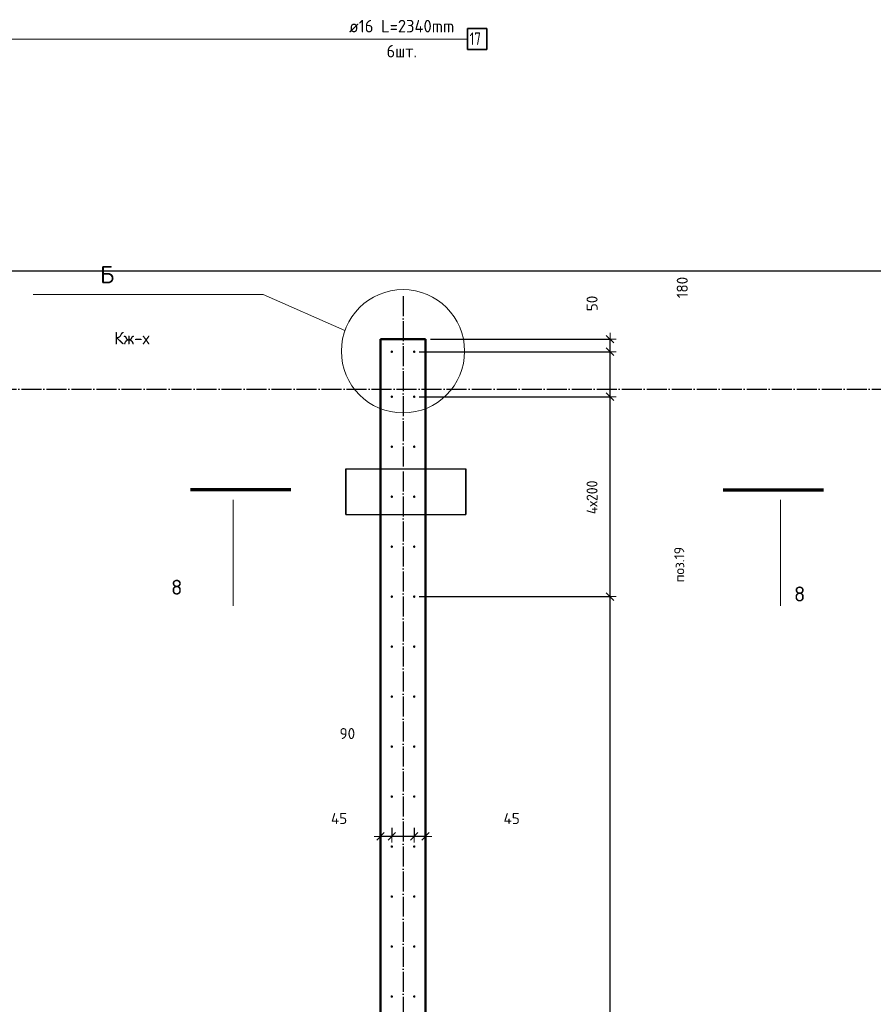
# Model space of a CAD drawing. Header units: millimetres. Extents: x -19950 to 69837, y -2757 to 40090.
# Tile 85 of 136: x 38206 to 41622, y 11439 to 15378. Entities that reach past the tile are written whole.
import ezdxf

# ---------------------------------------------------------------- set-up
doc = ezdxf.new("R2010")
doc.units = ezdxf.units.MM
doc.header["$PDMODE"] = 65
doc.linetypes.add('______11', pattern=[100, 80, -10, 0, -10])
doc.linetypes.add('______5', pattern=[220, 160, -20, 20, -20])
for name, color, linetype, lineweight in [('Standard', 7, 'Continuous', 25), ('Арм.стержн. вертикальными 1', 22, 'Continuous', 35), ('Обозначение разреза_ общее', 7, 'Continuous', 25), ('Размерная линия_ общее', 7, 'Continuous', 13)]:
    doc.layers.add(name, color=color, linetype=linetype, lineweight=lineweight)
doc.layers.add('Арм.стержн. вертикальными 2', color=7, linetype='Continuous', lineweight=35, true_color=0x006e00)
doc.layers.add('Осевая линия_ общее', color=7, linetype='______5', lineweight=13, true_color=0xa0a0a0)
doc.styles.add('ISOCPEUR', font='ISOCPEUR')
doc.dimstyles.new('DIMSTYLE_17', dxfattribs={"dimtxt": 44, "dimasz": 50, "dimexe": 0, "dimexo": 0, "dimgap": 22, "dimtad": 0, "dimdec": 0, "dimrnd": 5, "dimzin": 12, "dimdsep": 46, "dimtxsty": 'ISOCPEUR', "dimblk1": 'ALL_ML_STRICH', "dimblk2": 'ALL_ML_STRICH', "dimsah": 1, "dimcen": 0, "dimclrd": 7, "dimclre": 256, "dimclrt": 7, "dimadec": 0, "dimazin": 0, "dimtfac": 1, "dimtdec": 0, "dimtix": 1, "dimtmove": 2, "dimatfit": 3, "dimfxl": 0, "dimtzin": 0, "dimlwd": 0, "dimlwe": -3, "dimarcsym": 0})
doc.dimstyles.new('DIMSTYLE_5', dxfattribs={"dimtxt": 44, "dimasz": 50, "dimexe": 0, "dimexo": 0, "dimgap": 22, "dimtad": 2, "dimdec": 0, "dimrnd": 5, "dimzin": 12, "dimdsep": 46, "dimtxsty": 'ISOCPEUR', "dimblk1": 'ALL_ML_STRICH', "dimblk2": 'ALL_ML_STRICH', "dimsah": 1, "dimcen": 0, "dimclrd": 7, "dimclre": 256, "dimclrt": 7, "dimadec": 0, "dimazin": 0, "dimtfac": 1, "dimtdec": 0, "dimtix": 1, "dimtmove": 2, "dimatfit": 3, "dimfxl": 0, "dimtvp": 1.2, "dimtzin": 0, "dimlwd": 0, "dimlwe": -3, "dimarcsym": 0})
doc.dimstyles.new('DIMSTYLE_7', dxfattribs={"dimtxt": 44, "dimasz": 50, "dimexe": 0, "dimexo": 0, "dimgap": 22, "dimtad": 2, "dimdec": 0, "dimrnd": 5, "dimzin": 12, "dimdsep": 46, "dimtxsty": 'ISOCPEUR', "dimblk1": 'ALL_ML_STRICH', "dimblk2": 'ALL_ML_STRICH', "dimsah": 1, "dimcen": 0, "dimclrd": 7, "dimclre": 256, "dimclrt": 7, "dimadec": 0, "dimazin": 0, "dimtfac": 1, "dimtdec": 0, "dimtix": 1, "dimtmove": 2, "dimatfit": 3, "dimfxl": 0, "dimtzin": 0, "dimlwd": 0, "dimlwe": -3, "dimarcsym": 0})

# ---------------------------------------------------------------- blocks, each defined once
blk = doc.blocks.new('ALL_ML_STRICH')
at = {"color": 0, "linetype": 'ByBlock', "lineweight": -2}
for p, q in [((-1, 0), (0.5, 0)), ((-0.3, -0.3), (0.3, 0.3)), ((0, -0.5), (0, 0.5))]:
    blk.add_line(p, q, dxfattribs=at)
blk = doc.blocks.new('*D136')
at = {"layer": 'DEFPOINTS', "color": 7, "linetype": 'Continuous', "lineweight": 13, "transparency": 33554687}
for p in [(39784.5, 12164.6), (39830, 12110.9), (39830, 12064.1)]:
    blk.add_point(p, dxfattribs=at)
at = {"layer": 'Размерная линия_ общее', "color": 253, "linetype": 'Continuous', "lineweight": -2, "true_color": 0xa0a0a0, "transparency": 33554687}
for p, q in [((39784.5, 12144.6), (39784.5, 12110.9)), ((39830, 12084.1), (39830, 12110.9))]:
    blk.add_line(p, q, dxfattribs=at)
at = {"layer": 'Размерная линия_ общее', "color": 7, "linetype": 'Continuous', "lineweight": -2, "transparency": 33554687}
blk.add_line((39830, 12110.9), (39784.5, 12110.9), dxfattribs=at)
at = {"layer": 'Размерная линия_ общее', "color": 7, "linetype": 'Continuous', "lineweight": 13, "transparency": 33554687, "xscale": 50, "yscale": 50, "zscale": 50}
for p, rotation in [((39784.5, 12110.9), 180), ((39830, 12110.9), 360)]:
    blk.add_blockref('ALL_ML_STRICH', p, dxfattribs=dict(at, rotation=rotation))
at = {"layer": 'Размерная линия_ общее', "color": 7, "linetype": 'Continuous', "lineweight": 13, "transparency": 33554687, "insert": (40174.9, 12182.3), "char_height": 44, "width": 88, "attachment_point": 5, "style": 'ISOCPEUR'}
blk.add_mtext('\\A1;{45}', dxfattribs=at)
blk = doc.blocks.new('*D137')
at = {"layer": 'DEFPOINTS', "color": 7, "linetype": 'Continuous', "lineweight": 13, "transparency": 33554687}
for p in [(39695, 12164.6), (39784.5, 12164.6), (39784.5, 12110.9)]:
    blk.add_point(p, dxfattribs=at)
at = {"layer": 'Размерная линия_ общее', "color": 253, "linetype": 'Continuous', "lineweight": -2, "true_color": 0xa0a0a0, "transparency": 33554687}
for p, q in [((39695, 12144.6), (39695, 12110.9)), ((39784.5, 12144.6), (39784.5, 12110.9))]:
    blk.add_line(p, q, dxfattribs=at)
at = {"layer": 'Размерная линия_ общее', "color": 7, "linetype": 'Continuous', "lineweight": -2, "transparency": 33554687}
blk.add_line((39784.5, 12110.9), (39695, 12110.9), dxfattribs=at)
at = {"layer": 'Размерная линия_ общее', "color": 7, "linetype": 'Continuous', "lineweight": 13, "transparency": 33554687, "xscale": 50, "yscale": 50, "zscale": 50}
for p, rotation in [((39695, 12110.9), 180), ((39784.5, 12110.9), 360)]:
    blk.add_blockref('ALL_ML_STRICH', p, dxfattribs=dict(at, rotation=rotation))
at = {"layer": 'Размерная линия_ общее', "color": 7, "linetype": 'Continuous', "lineweight": 13, "transparency": 33554687, "insert": (39517.2, 12522.2), "char_height": 44, "width": 88, "attachment_point": 5, "style": 'ISOCPEUR'}
blk.add_mtext('\\A1;{90}', dxfattribs=at)
blk = doc.blocks.new('*D138')
at = {"layer": 'DEFPOINTS', "color": 7, "linetype": 'Continuous', "lineweight": 13, "transparency": 33554687}
for p in [(39695, 12164.6), (39695, 12110.9), (39650, 12064.1)]:
    blk.add_point(p, dxfattribs=at)
at = {"layer": 'Размерная линия_ общее', "color": 253, "linetype": 'Continuous', "lineweight": -2, "true_color": 0xa0a0a0, "transparency": 33554687}
for p, q in [((39695, 12144.6), (39695, 12110.9)), ((39650, 12084.1), (39650, 12110.9))]:
    blk.add_line(p, q, dxfattribs=at)
at = {"layer": 'Размерная линия_ общее', "color": 7, "linetype": 'Continuous', "lineweight": -2, "transparency": 33554687}
blk.add_line((39695, 12110.9), (39650, 12110.9), dxfattribs=at)
at = {"layer": 'Размерная линия_ общее', "color": 7, "linetype": 'Continuous', "lineweight": 13, "transparency": 33554687, "xscale": 50, "yscale": 50, "zscale": 50}
for p, rotation in [((39650, 12110.9), 180), ((39695, 12110.9), 360)]:
    blk.add_blockref('ALL_ML_STRICH', p, dxfattribs=dict(at, rotation=rotation))
at = {"layer": 'Размерная линия_ общее', "color": 7, "linetype": 'Continuous', "lineweight": 13, "transparency": 33554687, "insert": (39484.2, 12182.5), "char_height": 44, "width": 88, "attachment_point": 5, "style": 'ISOCPEUR'}
blk.add_mtext('\\A1;{45}', dxfattribs=at)
blk = doc.blocks.new('*D442')
at = {"layer": 'DEFPOINTS', "color": 7, "linetype": 'Continuous', "lineweight": 13, "transparency": 33554687}
for p in [(39785, 13070), (39785, 9070), (40568.5, 9070)]:
    blk.add_point(p, dxfattribs=at)
at = {"layer": 'Размерная линия_ общее', "color": 253, "linetype": 'Continuous', "lineweight": -2, "true_color": 0xa0a0a0, "transparency": 33554687}
for p, q in [((39805, 13070), (40568.5, 13070)), ((39805, 9070), (40568.5, 9070))]:
    blk.add_line(p, q, dxfattribs=at)
at = {"layer": 'Размерная линия_ общее', "color": 7, "linetype": 'Continuous', "lineweight": -2, "transparency": 33554687}
blk.add_line((40568.5, 9070), (40568.5, 13070), dxfattribs=at)
at = {"layer": 'Размерная линия_ общее', "color": 7, "linetype": 'Continuous', "lineweight": 13, "transparency": 33554687, "xscale": 50, "yscale": 50, "zscale": 50}
for p, rotation in [((40568.5, 13070), 90), ((40568.5, 9070), 270)]:
    blk.add_blockref('ALL_ML_STRICH', p, dxfattribs=dict(at, rotation=rotation))
at = {"layer": 'Размерная линия_ общее', "color": 7, "linetype": 'Continuous', "lineweight": 13, "transparency": 33554687, "insert": (40474.5, 10916), "char_height": 44, "width": 2.2, "attachment_point": 1, "rotation": 90, "line_spacing_factor": 0.60241, "style": 'ISOCPEUR'}
blk.add_mtext('\\W0.91;20х200=4000', dxfattribs=at)
blk = doc.blocks.new('*D443')
at = {"layer": 'DEFPOINTS', "color": 7, "linetype": 'Continuous', "lineweight": 13, "transparency": 33554687}
for p in [(39785, 13870), (39785, 13070), (40568.5, 13070)]:
    blk.add_point(p, dxfattribs=at)
at = {"layer": 'Размерная линия_ общее', "color": 253, "linetype": 'Continuous', "lineweight": -2, "true_color": 0xa0a0a0, "transparency": 33554687}
for p, q in [((39805, 13870), (40568.5, 13870)), ((39805, 13070), (40568.5, 13070))]:
    blk.add_line(p, q, dxfattribs=at)
at = {"layer": 'Размерная линия_ общее', "color": 7, "linetype": 'Continuous', "lineweight": -2, "transparency": 33554687}
blk.add_line((40568.5, 13070), (40568.5, 13870), dxfattribs=at)
at = {"layer": 'Размерная линия_ общее', "color": 7, "linetype": 'Continuous', "lineweight": 13, "transparency": 33554687, "xscale": 50, "yscale": 50, "zscale": 50}
for p, rotation in [((40568.5, 13870), 90), ((40568.5, 13070), 270)]:
    blk.add_blockref('ALL_ML_STRICH', p, dxfattribs=dict(at, rotation=rotation))
at = {"layer": 'Размерная линия_ общее', "color": 7, "linetype": 'Continuous', "lineweight": 13, "transparency": 33554687, "insert": (40474.5, 13400), "char_height": 44, "width": 2.2, "attachment_point": 1, "rotation": 90, "line_spacing_factor": 0.60241, "style": 'ISOCPEUR'}
blk.add_mtext('\\W0.91;4х200', dxfattribs=at)
blk = doc.blocks.new('*D444')
at = {"layer": 'DEFPOINTS', "color": 7, "linetype": 'Continuous', "lineweight": 13, "transparency": 33554687}
for p in [(39785, 14050), (39785, 13870), (40568.5, 13870)]:
    blk.add_point(p, dxfattribs=at)
at = {"layer": 'Размерная линия_ общее', "color": 253, "linetype": 'Continuous', "lineweight": -2, "true_color": 0xa0a0a0, "transparency": 33554687}
for p, q in [((39805, 14050), (40568.5, 14050)), ((39805, 13870), (40568.5, 13870))]:
    blk.add_line(p, q, dxfattribs=at)
at = {"layer": 'Размерная линия_ общее', "color": 7, "linetype": 'Continuous', "lineweight": -2, "transparency": 33554687}
blk.add_line((40568.5, 13870), (40568.5, 14050), dxfattribs=at)
at = {"layer": 'Размерная линия_ общее', "color": 7, "linetype": 'Continuous', "lineweight": 13, "transparency": 33554687, "xscale": 50, "yscale": 50, "zscale": 50}
for p, rotation in [((40568.5, 14050), 90), ((40568.5, 13870), 270)]:
    blk.add_blockref('ALL_ML_STRICH', p, dxfattribs=dict(at, rotation=rotation))
at = {"layer": 'Размерная линия_ общее', "color": 7, "linetype": 'Continuous', "lineweight": 13, "transparency": 33554687, "insert": (40857.5, 14307.1), "char_height": 44, "width": 132, "attachment_point": 5, "rotation": 90, "style": 'ISOCPEUR'}
blk.add_mtext('\\A1;{180}', dxfattribs=at)
blk = doc.blocks.new('*D445')
at = {"layer": 'DEFPOINTS', "color": 7, "linetype": 'Continuous', "lineweight": 13, "transparency": 33554687}
for p in [(39830, 14100), (39785, 14050), (40568.5, 14050)]:
    blk.add_point(p, dxfattribs=at)
at = {"layer": 'Размерная линия_ общее', "color": 253, "linetype": 'Continuous', "lineweight": -2, "true_color": 0xa0a0a0, "transparency": 33554687}
for p, q in [((39850, 14100), (40568.5, 14100)), ((39805, 14050), (40568.5, 14050))]:
    blk.add_line(p, q, dxfattribs=at)
at = {"layer": 'Размерная линия_ общее', "color": 7, "linetype": 'Continuous', "lineweight": -2, "transparency": 33554687}
blk.add_line((40568.5, 14050), (40568.5, 14100), dxfattribs=at)
at = {"layer": 'Размерная линия_ общее', "color": 7, "linetype": 'Continuous', "lineweight": 13, "transparency": 33554687, "xscale": 50, "yscale": 50, "zscale": 50}
for p, rotation in [((40568.5, 14100), 90), ((40568.5, 14050), 270)]:
    blk.add_blockref('ALL_ML_STRICH', p, dxfattribs=dict(at, rotation=rotation))
at = {"layer": 'Размерная линия_ общее', "color": 7, "linetype": 'Continuous', "lineweight": 13, "transparency": 33554687, "insert": (40496.7, 14243.1), "char_height": 44, "width": 88, "attachment_point": 5, "rotation": 90, "style": 'ISOCPEUR'}
blk.add_mtext('\\A1;{50}', dxfattribs=at)

msp = doc.modelspace()

# ---------------------------------------------------------------- hatches: boundary and pattern name
at = {"layer": 'Арм.стержн. вертикальными 1', "linetype": 'Continuous', "lineweight": 50, "transparency": 33554687}
for points in [[(39700, 14050), (39699.6, 14051.9), (39698.5, 14053.5), (39696.9, 14054.6), (39695, 14055), (39693.1, 14054.6), (39691.5, 14053.5), (39690.4, 14051.9), (39690, 14050), (39690.4, 14048.1), (39691.5, 14046.5), (39693.1, 14045.4), (39695, 14045), (39696.9, 14045.4), (39698.5, 14046.5), (39699.6, 14048.1)], [(39790, 14050), (39789.6, 14051.9), (39788.5, 14053.5), (39786.9, 14054.6), (39785, 14055), (39783.1, 14054.6), (39781.5, 14053.5), (39780.4, 14051.9), (39780, 14050), (39780.4, 14048.1), (39781.5, 14046.5), (39783.1, 14045.4), (39785, 14045), (39786.9, 14045.4), (39788.5, 14046.5), (39789.6, 14048.1)], [(39700, 12870), (39699.6, 12871.9), (39698.5, 12873.5), (39696.9, 12874.6), (39695, 12875), (39693.1, 12874.6), (39691.5, 12873.5), (39690.4, 12871.9), (39690, 12870), (39690.4, 12868.1), (39691.5, 12866.5), (39693.1, 12865.4), (39695, 12865), (39696.9, 12865.4), (39698.5, 12866.5), (39699.6, 12868.1)], [(39790, 12870), (39789.6, 12871.9), (39788.5, 12873.5), (39786.9, 12874.6), (39785, 12875), (39783.1, 12874.6), (39781.5, 12873.5), (39780.4, 12871.9), (39780, 12870), (39780.4, 12868.1), (39781.5, 12866.5), (39783.1, 12865.4), (39785, 12865), (39786.9, 12865.4), (39788.5, 12866.5), (39789.6, 12868.1)], [(39700, 12670), (39699.6, 12671.9), (39698.5, 12673.5), (39696.9, 12674.6), (39695, 12675), (39693.1, 12674.6), (39691.5, 12673.5), (39690.4, 12671.9), (39690, 12670), (39690.4, 12668.1), (39691.5, 12666.5), (39693.1, 12665.4), (39695, 12665), (39696.9, 12665.4), (39698.5, 12666.5), (39699.6, 12668.1)], [(39790, 12670), (39789.6, 12671.9), (39788.5, 12673.5), (39786.9, 12674.6), (39785, 12675), (39783.1, 12674.6), (39781.5, 12673.5), (39780.4, 12671.9), (39780, 12670), (39780.4, 12668.1), (39781.5, 12666.5), (39783.1, 12665.4), (39785, 12665), (39786.9, 12665.4), (39788.5, 12666.5), (39789.6, 12668.1)], [(39700, 12470), (39699.6, 12471.9), (39698.5, 12473.5), (39696.9, 12474.6), (39695, 12475), (39693.1, 12474.6), (39691.5, 12473.5), (39690.4, 12471.9), (39690, 12470), (39690.4, 12468.1), (39691.5, 12466.5), (39693.1, 12465.4), (39695, 12465), (39696.9, 12465.4), (39698.5, 12466.5), (39699.6, 12468.1)], [(39790, 12470), (39789.6, 12471.9), (39788.5, 12473.5), (39786.9, 12474.6), (39785, 12475), (39783.1, 12474.6), (39781.5, 12473.5), (39780.4, 12471.9), (39780, 12470), (39780.4, 12468.1), (39781.5, 12466.5), (39783.1, 12465.4), (39785, 12465), (39786.9, 12465.4), (39788.5, 12466.5), (39789.6, 12468.1)], [(39700, 12270), (39699.6, 12271.9), (39698.5, 12273.5), (39696.9, 12274.6), (39695, 12275), (39693.1, 12274.6), (39691.5, 12273.5), (39690.4, 12271.9), (39690, 12270), (39690.4, 12268.1), (39691.5, 12266.5), (39693.1, 12265.4), (39695, 12265), (39696.9, 12265.4), (39698.5, 12266.5), (39699.6, 12268.1)], [(39790, 12270), (39789.6, 12271.9), (39788.5, 12273.5), (39786.9, 12274.6), (39785, 12275), (39783.1, 12274.6), (39781.5, 12273.5), (39780.4, 12271.9), (39780, 12270), (39780.4, 12268.1), (39781.5, 12266.5), (39783.1, 12265.4), (39785, 12265), (39786.9, 12265.4), (39788.5, 12266.5), (39789.6, 12268.1)], [(39700, 12070), (39699.6, 12071.9), (39698.5, 12073.5), (39696.9, 12074.6), (39695, 12075), (39693.1, 12074.6), (39691.5, 12073.5), (39690.4, 12071.9), (39690, 12070), (39690.4, 12068.1), (39691.5, 12066.5), (39693.1, 12065.4), (39695, 12065), (39696.9, 12065.4), (39698.5, 12066.5), (39699.6, 12068.1)], [(39790, 12070), (39789.6, 12071.9), (39788.5, 12073.5), (39786.9, 12074.6), (39785, 12075), (39783.1, 12074.6), (39781.5, 12073.5), (39780.4, 12071.9), (39780, 12070), (39780.4, 12068.1), (39781.5, 12066.5), (39783.1, 12065.4), (39785, 12065), (39786.9, 12065.4), (39788.5, 12066.5), (39789.6, 12068.1)], [(39700, 11870), (39699.6, 11871.9), (39698.5, 11873.5), (39696.9, 11874.6), (39695, 11875), (39693.1, 11874.6), (39691.5, 11873.5), (39690.4, 11871.9), (39690, 11870), (39690.4, 11868.1), (39691.5, 11866.5), (39693.1, 11865.4), (39695, 11865), (39696.9, 11865.4), (39698.5, 11866.5), (39699.6, 11868.1)], [(39790, 11870), (39789.6, 11871.9), (39788.5, 11873.5), (39786.9, 11874.6), (39785, 11875), (39783.1, 11874.6), (39781.5, 11873.5), (39780.4, 11871.9), (39780, 11870), (39780.4, 11868.1), (39781.5, 11866.5), (39783.1, 11865.4), (39785, 11865), (39786.9, 11865.4), (39788.5, 11866.5), (39789.6, 11868.1)], [(39700, 11670), (39699.6, 11671.9), (39698.5, 11673.5), (39696.9, 11674.6), (39695, 11675), (39693.1, 11674.6), (39691.5, 11673.5), (39690.4, 11671.9), (39690, 11670), (39690.4, 11668.1), (39691.5, 11666.5), (39693.1, 11665.4), (39695, 11665), (39696.9, 11665.4), (39698.5, 11666.5), (39699.6, 11668.1)], [(39790, 11670), (39789.6, 11671.9), (39788.5, 11673.5), (39786.9, 11674.6), (39785, 11675), (39783.1, 11674.6), (39781.5, 11673.5), (39780.4, 11671.9), (39780, 11670), (39780.4, 11668.1), (39781.5, 11666.5), (39783.1, 11665.4), (39785, 11665), (39786.9, 11665.4), (39788.5, 11666.5), (39789.6, 11668.1)], [(39700, 11470), (39699.6, 11471.9), (39698.5, 11473.5), (39696.9, 11474.6), (39695, 11475), (39693.1, 11474.6), (39691.5, 11473.5), (39690.4, 11471.9), (39690, 11470), (39690.4, 11468.1), (39691.5, 11466.5), (39693.1, 11465.4), (39695, 11465), (39696.9, 11465.4), (39698.5, 11466.5), (39699.6, 11468.1)], [(39790, 11470), (39789.6, 11471.9), (39788.5, 11473.5), (39786.9, 11474.6), (39785, 11475), (39783.1, 11474.6), (39781.5, 11473.5), (39780.4, 11471.9), (39780, 11470), (39780.4, 11468.1), (39781.5, 11466.5), (39783.1, 11465.4), (39785, 11465), (39786.9, 11465.4), (39788.5, 11466.5), (39789.6, 11468.1)]]:
    msp.add_hatch(color=4, dxfattribs=at).paths.add_polyline_path(points)
at = {"layer": 'Арм.стержн. вертикальными 1', "linetype": 'Continuous', "lineweight": 25, "transparency": 33554687}
for points in [[(39700, 13870), (39699.6, 13871.9), (39698.5, 13873.5), (39696.9, 13874.6), (39695, 13875), (39693.1, 13874.6), (39691.5, 13873.5), (39690.4, 13871.9), (39690, 13870), (39690.4, 13868.1), (39691.5, 13866.5), (39693.1, 13865.4), (39695, 13865), (39696.9, 13865.4), (39698.5, 13866.5), (39699.6, 13868.1)], [(39790, 13870), (39789.6, 13871.9), (39788.5, 13873.5), (39786.9, 13874.6), (39785, 13875), (39783.1, 13874.6), (39781.5, 13873.5), (39780.4, 13871.9), (39780, 13870), (39780.4, 13868.1), (39781.5, 13866.5), (39783.1, 13865.4), (39785, 13865), (39786.9, 13865.4), (39788.5, 13866.5), (39789.6, 13868.1)], [(39700, 13670), (39699.6, 13671.9), (39698.5, 13673.5), (39696.9, 13674.6), (39695, 13675), (39693.1, 13674.6), (39691.5, 13673.5), (39690.4, 13671.9), (39690, 13670), (39690.4, 13668.1), (39691.5, 13666.5), (39693.1, 13665.4), (39695, 13665), (39696.9, 13665.4), (39698.5, 13666.5), (39699.6, 13668.1)], [(39790, 13670), (39789.6, 13671.9), (39788.5, 13673.5), (39786.9, 13674.6), (39785, 13675), (39783.1, 13674.6), (39781.5, 13673.5), (39780.4, 13671.9), (39780, 13670), (39780.4, 13668.1), (39781.5, 13666.5), (39783.1, 13665.4), (39785, 13665), (39786.9, 13665.4), (39788.5, 13666.5), (39789.6, 13668.1)], [(39700, 13470), (39699.6, 13471.9), (39698.5, 13473.5), (39696.9, 13474.6), (39695, 13475), (39693.1, 13474.6), (39691.5, 13473.5), (39690.4, 13471.9), (39690, 13470), (39690.4, 13468.1), (39691.5, 13466.5), (39693.1, 13465.4), (39695, 13465), (39696.9, 13465.4), (39698.5, 13466.5), (39699.6, 13468.1)], [(39790, 13470), (39789.6, 13471.9), (39788.5, 13473.5), (39786.9, 13474.6), (39785, 13475), (39783.1, 13474.6), (39781.5, 13473.5), (39780.4, 13471.9), (39780, 13470), (39780.4, 13468.1), (39781.5, 13466.5), (39783.1, 13465.4), (39785, 13465), (39786.9, 13465.4), (39788.5, 13466.5), (39789.6, 13468.1)], [(39700, 13270), (39699.6, 13271.9), (39698.5, 13273.5), (39696.9, 13274.6), (39695, 13275), (39693.1, 13274.6), (39691.5, 13273.5), (39690.4, 13271.9), (39690, 13270), (39690.4, 13268.1), (39691.5, 13266.5), (39693.1, 13265.4), (39695, 13265), (39696.9, 13265.4), (39698.5, 13266.5), (39699.6, 13268.1)], [(39790, 13270), (39789.6, 13271.9), (39788.5, 13273.5), (39786.9, 13274.6), (39785, 13275), (39783.1, 13274.6), (39781.5, 13273.5), (39780.4, 13271.9), (39780, 13270), (39780.4, 13268.1), (39781.5, 13266.5), (39783.1, 13265.4), (39785, 13265), (39786.9, 13265.4), (39788.5, 13266.5), (39789.6, 13268.1)], [(39700, 13070), (39699.6, 13071.9), (39698.5, 13073.5), (39696.9, 13074.6), (39695, 13075), (39693.1, 13074.6), (39691.5, 13073.5), (39690.4, 13071.9), (39690, 13070), (39690.4, 13068.1), (39691.5, 13066.5), (39693.1, 13065.4), (39695, 13065), (39696.9, 13065.4), (39698.5, 13066.5), (39699.6, 13068.1)], [(39790, 13070), (39789.6, 13071.9), (39788.5, 13073.5), (39786.9, 13074.6), (39785, 13075), (39783.1, 13074.6), (39781.5, 13073.5), (39780.4, 13071.9), (39780, 13070), (39780.4, 13068.1), (39781.5, 13066.5), (39783.1, 13065.4), (39785, 13065), (39786.9, 13065.4), (39788.5, 13066.5), (39789.6, 13068.1)]]:
    msp.add_hatch(color=4, dxfattribs=at).paths.add_polyline_path(points)

# ---------------------------------------------------------------- linework, layer by layer
at = {"layer": 'Standard', "color": 7, "linetype": 'Continuous', "lineweight": 50, "transparency": 33554687}
for p, q in [((39650, 9000), (39650, 14100)), ((39650, 14100), (39830, 14100)), ((39830, 14100), (39830, 8320))]:
    msp.add_line(p, q, dxfattribs=at)
at = {"layer": 'Standard', "color": 52, "linetype": 'Continuous', "lineweight": -3, "transparency": 33554687}
for p, q in [((39511.5, 13581.6), (39991.5, 13581.6)), ((39511.5, 13581.6), (39991.5, 13581.6)), ((39511.5, 13398.9), (39511.5, 13581.6)), ((39511.5, 13581.6), (39511.5, 13398.9)), ((39991.5, 13398.9), (39991.5, 13581.6)), ((39991.5, 13581.6), (39991.5, 13398.9)), ((39511.5, 13398.9), (39991.5, 13398.9)), ((39511.5, 13398.9), (39991.5, 13398.9))]:
    msp.add_line(p, q, dxfattribs=at)
at = {"layer": 'Standard', "color": 7, "linetype": 'Continuous', "lineweight": 25, "transparency": 33554687}
msp.add_lwpolyline([(25100, -419.1), (67580, -419.1), (67580, 14372), (25100, 14372), (25100, -419.1)], dxfattribs=at)
at = {"layer": 'Арм.стержн. вертикальными 2', "color": 7, "linetype": 'Continuous', "lineweight": 13, "transparency": 33554687}
msp.add_line((37608.5, 15300.9), (39998.5, 15300.9), dxfattribs=at)
at = {"layer": 'Арм.стержн. вертикальными 2', "color": 7, "linetype": 'Continuous', "lineweight": 35, "transparency": 33554687}
msp.add_lwpolyline([(39998.5, 15259.3), (40075.1, 15259.3), (40075.1, 15342.6), (39998.5, 15342.6), (39998.5, 15259.3)], dxfattribs=at)
at = {"layer": 'Обозначение разреза_ общее', "color": 7, "linetype": 'Continuous', "lineweight": 70, "transparency": 33554687}
for p, q in [((39290.9, 13497.4), (38888.9, 13497.4)), ((41020.9, 13497.4), (41422.9, 13497.4))]:
    msp.add_line(p, q, dxfattribs=at)
at = {"layer": 'Обозначение разреза_ общее', "color": 7, "linetype": 'Continuous', "lineweight": 13, "transparency": 33554687}
for p, q in [((39060.2, 13457.4), (39060.2, 13033.4)), ((41251.5, 13457.4), (41251.5, 13033.4))]:
    msp.add_line(p, q, dxfattribs=at)
msp.add_lwpolyline([(39507.5, 14134.4), (39179.7, 14279.4), (38259.7, 14279.4)], dxfattribs=at)
msp.add_circle((39740, 14052), 246.7, dxfattribs=at)
at = {"layer": 'Осевая линия_ общее', "color": 253, "linetype": '______11', "lineweight": -3, "true_color": 0xa0a0a0, "transparency": 33554687}
for p, q in [((39740, 14272), (39740, -2614.4)), ((25200, 13900), (69714.9, 13900))]:
    msp.add_line(p, q, dxfattribs=at)

# ---------------------------------------------------------------- texts
at = {"layer": 'Standard', "color": 7, "linetype": 'Continuous', "lineweight": 13, "transparency": 33554687, "insert": (40865.6, 13127.6), "char_height": 40, "width": 159.975, "attachment_point": 7, "rotation": 90, "style": 'ISOCPEUR'}
msp.add_mtext('\\A1;{\\fISOCPEUR|i0|b0;\\H40.000000;\\W1.000000;\\C7;поз.19}\\P', dxfattribs=at)
at = {"layer": 'Арм.стержн. вертикальными 2', "color": 7, "linetype": 'Continuous', "lineweight": 25, "transparency": 33554687, "char_height": 50, "attachment_point": 7, "style": 'ISOCPEUR'}
for s, insert, width in [('\\W0.96;ø16 L=2340mm ', (39524.5, 15327.6), 493.775), ('\\W0.75;17', (40006.8, 15277.6), 78.713), ('\\W0.94;6шт. ', (39674.5, 15227.6), 193.548)]:
    msp.add_mtext(s, dxfattribs=dict(at, insert=insert, width=width))
at = {"layer": 'Обозначение разреза_ общее', "color": 7, "linetype": 'Continuous', "lineweight": 13, "transparency": 33554687, "style": 'ISOCPEUR'}
for s, insert, char_height, width, attachment_point in [('\\A1;{\\fISOCPEUR|i0|b0;\\H70.000000;\\W1.000000;\\C7;Б}\\P', (38527.6, 14323.5), 70, 84, 7), ('\\A1;{\\fISOCPEUR|i0|b0;\\H50.000000;\\W1.000000;\\C7;Кж-х}\\P', (38654.7, 14104.3), 50, 178.485, 5), ('\\A1;{\\fISOCPEUR|i0|b0;\\H60.000000;\\W1.000000;\\C7;8}\\P', (38811.8, 13077.8), 60, 65.333, 7), ('\\A1;{\\fISOCPEUR|i0|b0;\\H60.000000;\\W1.000000;\\C7;8}\\P', (41304.9, 13050.7), 60, 65.333, 7)]:
    msp.add_mtext(s, dxfattribs=dict(at, insert=insert, char_height=char_height, width=width, attachment_point=attachment_point))

# ---------------------------------------------------------------- dimensions: what is measured, and where the dimension line sits
at = {"layer": 'Размерная линия_ общее', "color": 7, "linetype": 'Continuous', "lineweight": 13, "transparency": 33554687}
for base, p1, p2, angle, dimstyle, picture, middle in [((40568.5, 14050), (39805, 13870), (39805, 14050), 90, 'DIMSTYLE_17', '*D444', (40857.5, 14307.1)), ((40568.5, 14100), (39805, 14050), (39850, 14100), 90, 'DIMSTYLE_5', '*D445', (40496.7, 14243.1)), ((39694.9997, 12110.9024), (39784.531, 12144.6027), (39694.9997, 12144.6027), 180, 'DIMSTYLE_5', '*D137', (39517.1915, 12522.2438)), ((39650, 12110.9), (39695, 12144.6), (39650, 12084.1), 180, 'DIMSTYLE_5', '*D138', (39484.2, 12182.5)), ((39784.531, 12110.9024), (39830, 12084.1149), (39784.531, 12144.6027), 180, 'DIMSTYLE_5', '*D136', (40174.8756, 12182.2862))]:
    dim = msp.add_linear_dim(base=base, p1=p1, p2=p2, angle=angle, dimstyle=dimstyle, override={"dimpost": '<>', "dimclrd": 7, "dimclre": 253, "dimclrt": 7, "dimlwd": 0, "dimlwe": 65533}, dxfattribs=at)
    dim.commit()
    dim.dimension.update_dxf_attribs({"geometry": picture, "text_midpoint": middle, "dimtype": 160})
for base, p1, p2, text, picture, middle in [((40568.5, 13870), (39805, 13070), (39805, 13870), '\\W0.91;4х200', '*D443', (40546.5, 13470)), ((40568.5, 13070), (39805, 9070), (39805, 13070), '\\W0.91;20х200=4000', '*D442', (40546.5, 11070))]:
    dim = msp.add_linear_dim(base=base, p1=p1, p2=p2, angle=90, text=text, dimstyle='DIMSTYLE_7', override={"dimpost": '<>', "dimclrd": 7, "dimclre": 253, "dimclrt": 7, "dimlwd": 0, "dimlwe": 65533}, dxfattribs=at)
    dim.commit()
    dim.dimension.update_dxf_attribs({"geometry": picture, "text_midpoint": middle, "dimtype": 160})

doc.saveas('drawing.dxf')
